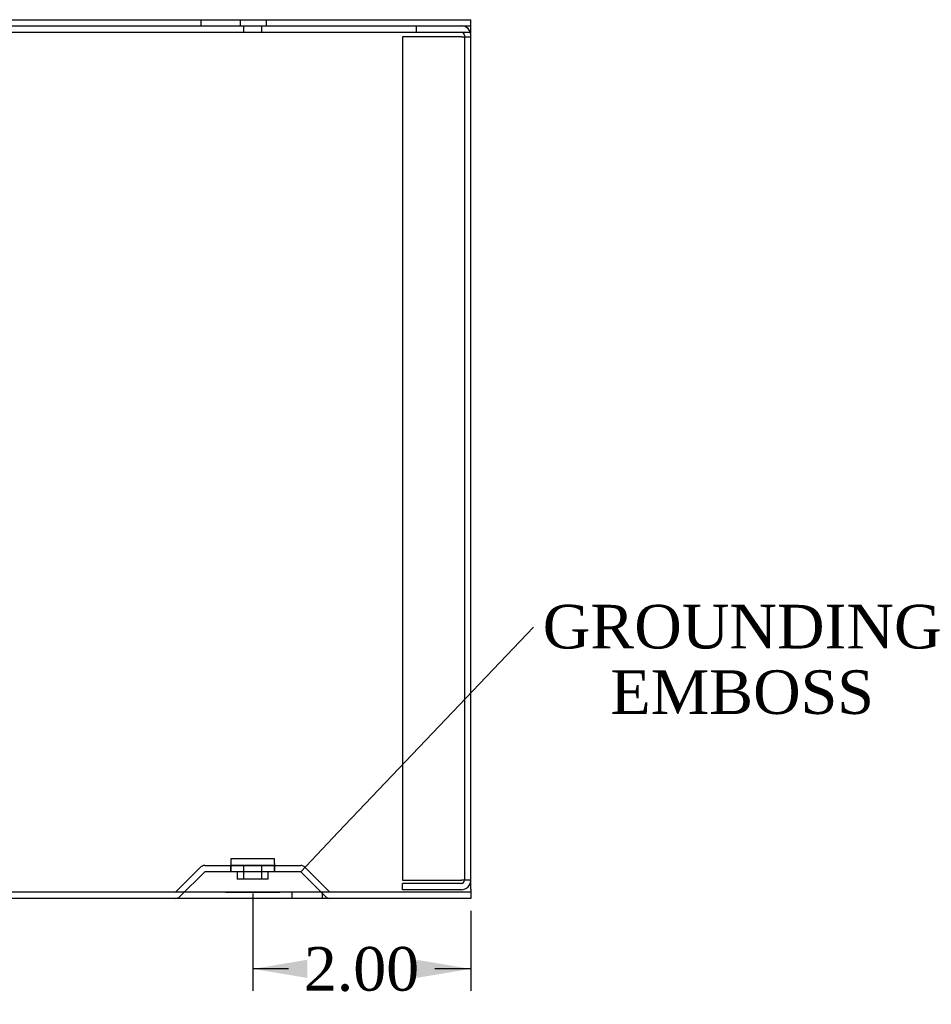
# Model space of a CAD drawing. Header units: inches. Extents: x 0.2 to 77.9, y -0.5 to 51.8.
# Tile 2 of 3: x 58.5 to 66.8, y 18.5 to 27.5. Entities that reach past the tile are written whole.
import ezdxf
from ezdxf import colors
from ezdxf.entities.mleader import LeaderData, LeaderLine
from ezdxf.enums import TextEntityAlignment as Align
from ezdxf.lldxf.tags import DXFTag
from ezdxf.math import Vec2, Vec3

# ---------------------------------------------------------------- set-up
doc = ezdxf.new("R2010")
doc.units = ezdxf.units.IN
doc.header["$MEASUREMENT"] = 0
for name, color, linetype in [('COM70751-5', 7, 'Continuous'), ('COM70752-10', 7, 'Continuous'), ('COM70753-9', 7, 'Continuous'), ('Default', 7, 'Continuous')]:
    doc.layers.add(name, color=color, linetype=linetype)
doc.styles.add('SEACAD_Times_New_Roman', font='times.ttf')
tags = doc.linetypes.add('HIDDEN2', pattern=[0.1875, 0.125, -0.0625]).pattern_tags.tags
tags[6:7] = [DXFTag(74, 4), DXFTag(75, 0), DXFTag(340, '0'), DXFTag(46, 0.0), DXFTag(50, 0.0), DXFTag(44, 0.0), DXFTag(45, 0.0)]
tags[4:5] = [DXFTag(74, 4), DXFTag(75, 0), DXFTag(340, '0'), DXFTag(46, 0.0), DXFTag(50, 0.0), DXFTag(44, 0.0), DXFTag(45, 0.0)]
doc.dimstyles.new('HAMMOND_(STH_-_66x44)', dxfattribs={"dimtxt": 0.4, "dimasz": 0.5, "dimexe": 0.2, "dimexo": 0.2, "dimgap": 0.1, "dimtad": 0, "dimtih": 1, "dimtoh": 1, "dimzin": 0, "dimdsep": 46, "dimtxsty": 'SEACAD_Times_New_Roman', "dimblk1": '_SE_FILLED', "dimblk2": '_SE_FILLED', "dimsah": 1, "dimcen": 0.2, "dimadec": 0, "dimazin": 0, "dimtfac": 0.8, "dimtofl": 0, "dimtmove": 0, "dimatfit": 3, "dimfxl": 1, "dimtolj": 1, "dimtzin": 0, "dimarcsym": 0})

# ---------------------------------------------------------------- blocks, each defined once
blk = doc.blocks.new('_SE_FILLED')
at = {"color": 0}
blk.add_line((0, 0), (-1, 0), dxfattribs=at)
blk.add_solid([(0, 0), (-1, -0.1665), (-1, 0.1665), (0, 0)], dxfattribs=at)
blk = doc.blocks.new('SE3')
at = {"layer": 'COM70751-5', "color": 7, "linetype": 'Continuous'}
for p, q in [((50.6131562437, 27.540683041), (62.6131562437, 27.540683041)), ((50.6131562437, 27.483683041), (50.6131562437, 27.540683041)), ((62.6131562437, 27.483683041), (62.6131562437, 27.540683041)), ((50.6131562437, 27.483683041), (62.6131562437, 27.483683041))]:
    blk.add_line(p, q, dxfattribs=at)
at = {"layer": 'COM70751-5', "color": 7, "linetype": 'HIDDEN2'}
for p, q in [((52.1381562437, 27.540683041), (52.1381562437, 27.483683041)), ((52.5011062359, 27.483683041), (52.5011062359, 27.540683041)), ((52.7381562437, 27.483683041), (52.7381562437, 27.540683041)), ((60.1381562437, 27.540683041), (60.1381562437, 27.483683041)), ((60.5011062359, 27.483683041), (60.5011062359, 27.540683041)), ((60.7381562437, 27.483683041), (60.7381562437, 27.540683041))]:
    blk.add_line(p, q, dxfattribs=at)
at = {"layer": 'COM70752-10', "color": 7, "linetype": 'Continuous'}
for p, q in [((50.6131562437, 27.483683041), (50.6131562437, 27.397683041)), ((62.6131562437, 27.397683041), (62.6131562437, 27.483683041)), ((50.6131562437, 27.397683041), (50.6131562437, 19.569683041)), ((62.6131562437, 19.569683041), (62.6131562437, 27.397683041)), ((50.6131562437, 19.483683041), (50.6131562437, 19.569683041)), ((62.6131562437, 19.569683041), (62.6131562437, 19.483683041)), ((62.6131562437, 19.483683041), (50.6131562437, 19.483683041))]:
    blk.add_line(p, q, dxfattribs=at)
at = {"layer": 'COM70752-10', "color": 7, "linetype": 'HIDDEN2'}
for p, q in [((52.5281562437, 27.483683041), (52.5281562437, 27.426683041)), ((52.6981562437, 27.426683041), (52.6981562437, 27.483683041)), ((60.5281562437, 27.483683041), (60.5281562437, 27.426683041)), ((60.6981562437, 27.426683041), (60.6981562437, 27.483683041)), ((50.6131562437, 27.426683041), (62.6131562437, 27.426683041)), ((60.1727664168, 19.785183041), (61.05354607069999, 19.785183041)), ((60.41307750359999, 19.728183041), (60.41307750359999, 19.785183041)), ((60.4131562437, 19.845183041), (60.4131562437, 19.8029357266)), ((60.8131562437, 19.845183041), (60.4131562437, 19.845183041)), ((60.4131562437, 19.8029357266), (60.4131562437, 19.785183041)), ((60.4131562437, 19.788183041), (60.8131562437, 19.788183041)), ((60.4131562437, 19.785183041), (60.4131562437, 19.728183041)), ((60.5281562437, 19.785183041), (60.5281562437, 19.660183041)), ((60.6981562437, 19.660183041), (60.6981562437, 19.785183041)), ((60.8131562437, 19.8029357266), (60.8131562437, 19.845183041)), ((60.8131562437, 19.8029357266), (60.8131562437, 19.785183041)), ((60.8131562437, 19.785183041), (60.8131562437, 19.728183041)), ((60.8132349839, 19.728183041), (60.8132349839, 19.785183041)), ((60.1324613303, 19.7684881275), (59.9046562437, 19.540683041)), ((60.1727664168, 19.728183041), (59.9449613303, 19.5003779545)), ((61.05354607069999, 19.728183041), (60.1727664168, 19.728183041)), ((60.4711562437, 19.728183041), (60.4711562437, 19.660183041)), ((60.7551562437, 19.660183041), (60.7551562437, 19.728183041)), ((61.2813511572, 19.5003779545), (61.05354607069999, 19.728183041)), ((61.3216562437, 19.540683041), (61.0938511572, 19.7684881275)), ((60.7551562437, 19.660183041), (60.4711562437, 19.660183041)), ((62.6131562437, 19.540683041), (50.6131562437, 19.540683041)), ((51.9726562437, 19.540683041), (51.9726562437, 19.483683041)), ((52.2536562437, 19.483683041), (52.2536562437, 19.540683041)), ((60.3631562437, 19.540683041), (60.3631562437, 19.537683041)), ((60.8631562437, 19.537683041), (60.3631562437, 19.537683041)), ((60.3671562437, 19.540683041), (60.3671562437, 19.537683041)), ((60.4621562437, 19.537683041), (60.4621562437, 19.540683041)), ((60.4641562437, 19.537683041), (60.4641562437, 19.540683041)), ((60.5371562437, 19.537683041), (60.5371562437, 19.540683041)), ((60.5391562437, 19.537683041), (60.5391562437, 19.540683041)), ((60.6121562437, 19.537683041), (60.6121562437, 19.540683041)), ((60.6141562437, 19.537683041), (60.6141562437, 19.540683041)), ((60.6141699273, 19.537683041), (60.6141699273, 19.540683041)), ((60.8016699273, 19.537683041), (60.8016699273, 19.540683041)), ((60.8591562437, 19.537683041), (60.8591562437, 19.540683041)), ((60.8631562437, 19.537683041), (60.8631562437, 19.540683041)), ((60.9726562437, 19.540683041), (60.9726562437, 19.483683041)), ((61.2536562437, 19.483683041), (61.2536562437, 19.540683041))]:
    blk.add_line(p, q, dxfattribs=at)
for centre, radius, start, end in [((60.1727664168, 19.728183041), 0.057, 90, 135), ((61.05354607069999, 19.728183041), 0.0569999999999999, 45, 90), ((59.9046562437, 19.540683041), 0.0569999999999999, 270, 315), ((61.3216562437, 19.540683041), 0.057, 225, 270)]:
    blk.add_arc(centre, radius, start, end, dxfattribs=at)
at = {"layer": 'COM70753-9', "color": 7, "linetype": 'HIDDEN2'}
for p, q in [((51.1131562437, 27.483683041), (51.1131562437, 27.426683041)), ((62.1131562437, 27.483683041), (62.1131562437, 27.426683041)), ((50.6131562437, 27.383683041), (50.6991562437, 27.383683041)), ((50.6701562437, 27.383683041), (50.6701562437, 27.397683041)), ((50.6701562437, 19.649683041), (50.6701562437, 27.383683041)), ((51.2381562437, 27.383683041), (50.6991562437, 27.383683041)), ((51.2381562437, 19.649683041), (51.2381562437, 27.383683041)), ((62.5271562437, 27.383683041), (61.9881562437, 27.383683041)), ((61.9881562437, 27.383683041), (61.9881562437, 19.649683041)), ((62.5271562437, 27.383683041), (62.6131562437, 27.383683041)), ((62.5561562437, 27.397683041), (62.5561562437, 27.383683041)), ((62.5561562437, 27.383683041), (62.5561562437, 19.649683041)), ((50.6991562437, 19.649683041), (50.6131562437, 19.649683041)), ((50.6991562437, 19.649683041), (51.2381562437, 19.649683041)), ((51.2381562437, 19.620683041), (50.6991562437, 19.620683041)), ((51.2381562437, 19.563683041), (51.2381562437, 19.620683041)), ((61.9881562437, 19.649683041), (62.5271562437, 19.649683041)), ((62.5271562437, 19.620683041), (61.9881562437, 19.620683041)), ((61.9881562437, 19.563683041), (61.9881562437, 19.620683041)), ((62.6131562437, 19.649683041), (62.5271562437, 19.649683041)), ((51.2381562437, 19.563683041), (50.6991562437, 19.563683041)), ((62.5271562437, 19.563683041), (61.9881562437, 19.563683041))]:
    blk.add_line(p, q, dxfattribs=at)
for centre, radius, start, end in [((50.6991562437, 27.397683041), 0.0860000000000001, 90, 180), ((62.5271562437, 27.397683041), 0.0860000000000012, 0, 90), ((50.6991562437, 27.397683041), 0.0290000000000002, 90, 180), ((62.5271562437, 27.397683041), 0.0290000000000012, 0, 90), ((50.6991562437, 19.649683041), 0.0860000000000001, 180, 270), ((50.6991562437, 19.649683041), 0.0290000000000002, 180, 270), ((62.5271562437, 19.649683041), 0.0860000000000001, 270, 0), ((62.5271562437, 19.649683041), 0.0290000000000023, 270, 0)]:
    blk.add_arc(centre, radius, start, end, dxfattribs=at)
blk = doc.blocks.new('DMBLK5839')
at = {"layer": 'Default', "linetype": 'Continuous'}
for points in [[(61.11315623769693, 18.75443730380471), (61.11315623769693, 18.92110396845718), (60.61315624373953, 18.83777063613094)], [(62.11315624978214, 18.75443730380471), (62.61315624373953, 18.83777063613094), (62.11315624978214, 18.92110396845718)]]:
    blk.add_hatch(color=7, dxfattribs=at).paths.add_polyline_path(points)
at = {"layer": 'Default', "color": 7, "linetype": 'Continuous'}
for p, q in [((60.6131562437, 19.5281830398), (60.6131562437, 18.6377706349)), ((62.6131562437, 19.3696830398), (62.6131562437, 18.6377706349)), ((60.9423505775, 18.8377706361), (60.6131562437, 18.8377706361)), ((62.6131562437, 18.8377706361), (62.2839619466, 18.8377706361))]:
    blk.add_line(p, q, dxfattribs=at)
at = {"layer": 'Default', "color": 7, "linetype": 'Continuous', "style": 'SEACAD_Times_New_Roman'}
blk.add_text('2.00', height=0.4, dxfattribs=at).set_placement((61.0823505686, 19.0377706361), align=Align.TOP_LEFT)

msp = doc.modelspace()

# ---------------------------------------------------------------- block references
at = {"layer": 'Default'}
msp.add_blockref('SE3', (0, 0), dxfattribs=at)

# ---------------------------------------------------------------- dimensions: what is measured, and where the dimension line sits
at = {"layer": 'Default', "color": 7, "linetype": 'Continuous'}
dim = msp.add_linear_dim(base=(60.6131562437, 18.8377706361), p1=(62.6131562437, 19.569683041), p2=(60.6131562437, 19.728183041), text='\\A1;<>', dimstyle='HAMMOND_(STH_-_66x44)', dxfattribs=at)
dim.commit()
dim.dimension.update_dxf_attribs({"geometry": 'DMBLK5839', "text_midpoint": (61.6131562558, 18.8377706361), "dimtype": 160})

# ---------------------------------------------------------------- leaders
ml = msp.add_multileader_mtext('Standard', dxfattribs=at)
ml.set_content('{\\pxsm0.9;\\fTimes New Roman|b0||i0||c0|p34;\\W1.;GROUNDING \\PEMBOSS\\P}', color=7)
ml.set_leader_properties()
ml.set_arrow_properties(name='_SE_FILLED')
ml.build(insert=Vec2(0, 0))
ml.multileader.update_dxf_attribs({"dogleg_length": 0, "arrow_head_size": 0.5})
ctx = ml.context
ctx.base_point, ctx.char_height, ctx.arrow_head_size, ctx.landing_gap_size = Vec3(63.23828011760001, 21.8612496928), 0.4, 0.5, 0.14
ctx.text_align_type = 1
notes = []
notes.append((ctx, [(0, (1, 1, 0), (63.1882801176, 21.9712496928), (1, 0), 0, [(0, [(61.05354607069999, 19.728183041)], 0, [])])]))
ctx.mtext.insert, ctx.mtext.alignment = Vec3(65.1030548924, 22.1756540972), 2
for ctx, leaders in notes:
    for number, flags, end, landing, length, lines in leaders:
        leader = LeaderData()
        leader.index, (leader.has_last_leader_line, leader.has_dogleg_vector, leader.attachment_direction) = number, flags
        leader.last_leader_point, leader.dogleg_vector, leader.dogleg_length = Vec3(end), Vec3(landing), length
        for number, points, colour, breaks in lines:
            line = LeaderLine()
            line.index, line.vertices, line.color, line.breaks = number, Vec3.list(points), colors.encode_raw_color(colour), breaks
            leader.lines.append(line)
        ctx.leaders.append(leader)

doc.saveas('drawing.dxf')
